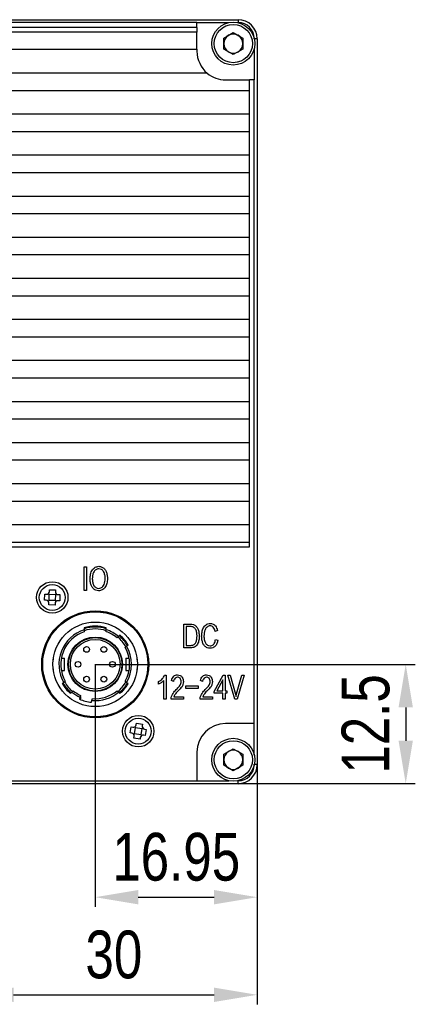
# Model space of a CAD drawing. Header units: millimetres. Extents: x 0 to 16520, y 0 to 2287.
# Tile 9 of 9: x 16479 to 16520, y 2113 to 2216. Entities that reach past the tile are written whole.
import ezdxf

# ---------------------------------------------------------------- set-up
doc = ezdxf.new("R2010")
doc.units = ezdxf.units.MM
doc.header["$LTSCALE"] = 0.2
doc.layers.get('0').update_dxf_attribs({"lineweight": 15})
doc.layers.add('细实线', color=3, linetype='Continuous', lineweight=25)
doc.styles.add('iTek', font='txt', dxfattribs={"width": 0.8, "height": 5})
doc.dimstyles.new('iTek', dxfattribs={"dimscale": 0, "dimtxt": 7, "dimasz": 4.5, "dimexe": 1, "dimexo": 0, "dimgap": 1.5, "dimtad": 1, "dimtoh": 1, "dimdsep": 46, "dimtxsty": 'iTek', "dimcen": 4, "dimclrd": 256, "dimclre": 256, "dimclrt": 256, "dimazin": 2, "dimtfac": 1, "dimtmove": 0, "dimatfit": 3, "dimfxl": 1, "dimlwd": -1, "dimlwe": -1, "dimarcsym": 0})

# ---------------------------------------------------------------- blocks, each defined once
blk = doc.blocks.new('*D781')
at = {"layer": 'Defpoints', "color": 0}
for p in [(16486.6, 2148.15), (16503.55, 2148.15), (16503.55, 2123.76)]:
    blk.add_point(p, dxfattribs=at)
at = {"layer": '细实线'}
for p, q in [((16486.6, 2148.15), (16486.6, 2122.76)), ((16503.55, 2148.15), (16503.55, 2122.76)), ((16491.1, 2123.76), (16499.05, 2123.76))]:
    blk.add_line(p, q, dxfattribs=at)
for points in [[(16491.1, 2124.51), (16491.1, 2123.01), (16486.6, 2123.76)], [(16499.05, 2124.51), (16499.05, 2123.01), (16503.55, 2123.76)]]:
    blk.add_solid(points, dxfattribs=at)
at = {"layer": '细实线', "insert": (16495.08, 2127.96), "char_height": 5, "attachment_point": 5, "style": 'iTek'}
blk.add_mtext('16.95', dxfattribs=at)
blk = doc.blocks.new('*D782')
at = {"layer": 'Defpoints', "color": 0}
for p in [(16486.6, 2148.14), (16486.6, 2135.65), (16519.1, 2135.65)]:
    blk.add_point(p, dxfattribs=at)
at = {"layer": '细实线'}
for p, q in [((16486.6, 2148.14), (16520.1, 2148.14)), ((16519.1, 2143.64), (16519.1, 2140.15)), ((16486.6, 2135.65), (16520.1, 2135.65))]:
    blk.add_line(p, q, dxfattribs=at)
for points in [[(16518.35, 2143.64), (16519.85, 2143.64), (16519.1, 2148.14)], [(16518.35, 2140.15), (16519.85, 2140.15), (16519.1, 2135.65)]]:
    blk.add_solid(points, dxfattribs=at)
at = {"layer": '细实线', "insert": (16514.92, 2141.9), "char_height": 5, "attachment_point": 5, "rotation": 90, "style": 'iTek'}
blk.add_mtext('12.5', dxfattribs=at)
blk = doc.blocks.new('*D789')
at = {"layer": 'Defpoints', "color": 0}
for p in [(16473.55, 2143.65), (16503.55, 2137.65), (16503.55, 2113.54)]:
    blk.add_point(p, dxfattribs=at)
at = {"layer": '细实线'}
for p, q in [((16473.55, 2143.65), (16473.55, 2112.54)), ((16503.55, 2137.65), (16503.55, 2112.54)), ((16478.05, 2113.54), (16499.05, 2113.54))]:
    blk.add_line(p, q, dxfattribs=at)
for points in [[(16478.05, 2114.29), (16478.05, 2112.79), (16473.55, 2113.54)], [(16499.05, 2114.29), (16499.05, 2112.79), (16503.55, 2113.54)]]:
    blk.add_solid(points, dxfattribs=at)
at = {"layer": '细实线', "insert": (16488.55, 2117.73), "char_height": 5, "attachment_point": 5, "style": 'iTek'}
blk.add_mtext('30', dxfattribs=at)

msp = doc.modelspace()

# ---------------------------------------------------------------- linework, layer by layer
at = {"linetype": 'Continuous', "lineweight": 30}
for p, q in [((16425.551, 2215.646), (16501.551, 2215.646)), ((16497.251, 2215.346), (16429.851, 2215.346)), ((16497.251, 2214.846), (16429.851, 2214.846)), ((16497.251, 2214.846), (16497.251, 2215.346)), ((16497.251, 2215.346), (16500.579, 2215.346)), ((16497.251, 2214.846), (16497.251, 2214.346)), ((16501.522, 2215.346), (16501.551, 2215.346)), ((16501.551, 2215.646), (16501.551, 2215.346)), ((16497.251, 2214.346), (16429.851, 2214.346)), ((16497.251, 2212.546), (16497.251, 2214.346)), ((16500.051, 2213.724), (16501.051, 2214.301)), ((16500.051, 2212.569), (16500.051, 2213.724)), ((16501.051, 2214.301), (16502.051, 2213.724)), ((16502.051, 2213.724), (16502.051, 2212.569)), ((16503.551, 2213.646), (16503.251, 2213.646)), ((16503.251, 2213.646), (16503.251, 2213.618)), ((16503.551, 2213.646), (16503.551, 2137.646)), ((16503.251, 2212.675), (16503.251, 2209.346)), ((16429.851, 2212.546), (16497.251, 2212.546)), ((16497.251, 2212.546), (16497.251, 2212.346)), ((16501.051, 2211.992), (16500.051, 2212.569)), ((16502.051, 2212.569), (16501.051, 2211.992)), ((16498.325, 2210.046), (16428.777, 2210.046)), ((16500.251, 2209.346), (16502.751, 2209.346)), ((16502.751, 2208.246), (16502.751, 2209.346)), ((16503.251, 2209.346), (16502.751, 2209.346)), ((16503.251, 2141.946), (16503.251, 2209.346)), ((16424.351, 2208.246), (16502.751, 2208.246)), ((16502.751, 2205.746), (16502.751, 2208.246)), ((16502.751, 2205.746), (16424.351, 2205.746)), ((16502.751, 2203.946), (16502.751, 2205.746)), ((16424.351, 2203.946), (16502.751, 2203.946)), ((16502.751, 2201.446), (16502.751, 2203.946)), ((16502.751, 2201.446), (16424.351, 2201.446)), ((16502.751, 2199.646), (16502.751, 2201.446)), ((16424.351, 2199.646), (16502.751, 2199.646)), ((16502.751, 2197.146), (16502.751, 2199.646)), ((16502.751, 2197.146), (16424.351, 2197.146)), ((16502.751, 2195.346), (16502.751, 2197.146)), ((16424.351, 2195.346), (16502.751, 2195.346)), ((16502.751, 2192.846), (16502.751, 2195.346)), ((16502.751, 2192.846), (16424.351, 2192.846)), ((16502.751, 2191.046), (16502.751, 2192.846)), ((16424.351, 2191.046), (16502.751, 2191.046)), ((16502.751, 2188.546), (16502.751, 2191.046)), ((16502.751, 2188.546), (16424.351, 2188.546)), ((16502.751, 2186.746), (16502.751, 2188.546)), ((16424.351, 2186.746), (16502.751, 2186.746)), ((16502.751, 2184.246), (16502.751, 2186.746)), ((16502.751, 2184.246), (16424.351, 2184.246)), ((16502.751, 2182.446), (16502.751, 2184.246)), ((16424.351, 2182.446), (16502.751, 2182.446)), ((16502.751, 2179.946), (16502.751, 2182.446)), ((16502.751, 2179.946), (16424.351, 2179.946)), ((16502.751, 2178.146), (16502.751, 2179.946)), ((16424.351, 2178.146), (16502.751, 2178.146)), ((16502.751, 2175.646), (16502.751, 2178.146)), ((16502.751, 2175.646), (16424.351, 2175.646)), ((16502.751, 2173.846), (16502.751, 2175.646)), ((16424.351, 2173.846), (16502.751, 2173.846)), ((16502.751, 2171.346), (16502.751, 2173.846)), ((16502.751, 2171.346), (16424.351, 2171.346)), ((16502.751, 2169.546), (16502.751, 2171.346)), ((16424.351, 2169.546), (16502.751, 2169.546)), ((16502.751, 2167.046), (16502.751, 2169.546)), ((16502.751, 2167.046), (16424.351, 2167.046)), ((16502.751, 2165.246), (16502.751, 2167.046)), ((16424.351, 2165.246), (16502.751, 2165.246)), ((16502.751, 2162.746), (16502.751, 2165.246)), ((16502.751, 2162.746), (16424.351, 2162.746)), ((16502.751, 2160.946), (16502.751, 2162.746)), ((16424.351, 2160.946), (16502.751, 2160.946)), ((16424.351, 2160.446), (16502.751, 2160.446)), ((16502.751, 2160.446), (16502.751, 2160.946)), ((16485.451, 2158.366), (16485.685, 2158.366)), ((16485.451, 2155.866), (16485.451, 2158.366)), ((16485.685, 2158.366), (16485.685, 2155.866)), ((16481.802, 2155.777), (16481.808, 2155.957)), ((16481.808, 2155.957), (16482.448, 2155.935)), ((16482.448, 2155.935), (16482.442, 2155.755)), ((16481.29, 2154.854), (16481.312, 2155.493)), ((16481.47, 2154.848), (16481.29, 2154.854)), ((16481.312, 2155.493), (16481.492, 2155.487)), ((16481.788, 2155.481), (16481.707, 2155.568)), ((16481.766, 2154.834), (16481.788, 2155.481)), ((16481.788, 2155.481), (16482.435, 2155.459)), ((16482.435, 2155.459), (16482.413, 2154.812)), ((16482.435, 2155.459), (16482.522, 2155.54)), ((16482.731, 2155.445), (16482.911, 2155.439)), ((16482.911, 2155.439), (16482.889, 2154.799)), ((16485.685, 2155.866), (16485.451, 2155.866)), ((16481.766, 2154.834), (16481.679, 2154.753)), ((16481.754, 2154.358), (16481.76, 2154.538)), ((16482.393, 2154.336), (16481.754, 2154.358)), ((16482.413, 2154.812), (16481.766, 2154.834)), ((16482.399, 2154.516), (16482.393, 2154.336)), ((16482.413, 2154.812), (16482.494, 2154.725)), ((16482.889, 2154.799), (16482.709, 2154.805)), ((16485.547, 2153.646), (16487.654, 2153.646)), ((16485.451, 2151.977), (16485.451, 2151.768)), ((16485.451, 2151.768), (16485.451, 2151.558)), ((16487.751, 2151.768), (16487.751, 2151.977)), ((16487.751, 2151.558), (16487.751, 2151.768)), ((16495.892, 2152.366), (16496.568, 2152.366)), ((16495.892, 2149.866), (16495.892, 2152.366)), ((16496.563, 2152.116), (16496.121, 2152.116)), ((16496.121, 2152.116), (16496.121, 2150.12)), ((16489.051, 2151.051), (16488.895, 2150.92)), ((16489.206, 2151.181), (16489.051, 2151.051)), ((16499.397, 2151.698), (16499.168, 2151.591)), ((16499.195, 2150.749), (16499.429, 2150.668)), ((16489.731, 2149.924), (16489.887, 2150.055)), ((16489.887, 2150.055), (16490.042, 2150.185)), ((16496.552, 2149.866), (16495.892, 2149.866)), ((16496.121, 2150.12), (16496.552, 2150.12)), ((16481.101, 2147.093), (16481.101, 2149.2)), ((16482.201, 2148.796), (16482.201, 2148.616)), ((16482.201, 2148.796), (16482.224, 2148.796)), ((16483.06, 2148.796), (16483.401, 2148.796)), ((16483.401, 2147.496), (16483.401, 2148.796)), ((16489.801, 2148.796), (16489.801, 2147.496)), ((16489.801, 2148.796), (16490.141, 2148.796)), ((16490.978, 2148.796), (16491.001, 2148.796)), ((16491.001, 2148.616), (16491.001, 2148.796)), ((16492.101, 2149.2), (16492.101, 2147.093)), ((16482.201, 2147.677), (16482.201, 2147.496)), ((16491.001, 2147.496), (16491.001, 2147.677)), ((16482.201, 2147.496), (16482.224, 2147.496)), ((16483.06, 2147.496), (16483.401, 2147.496)), ((16489.801, 2147.496), (16490.141, 2147.496)), ((16491.001, 2147.496), (16490.978, 2147.496)), ((16493.844, 2146.998), (16494.025, 2146.998)), ((16494.025, 2146.998), (16494.025, 2144.498)), ((16499.058, 2145.286), (16499.992, 2146.998)), ((16499.992, 2146.998), (16500.197, 2146.998)), ((16500.197, 2146.998), (16500.197, 2145.373)), ((16500.49, 2146.998), (16500.737, 2146.998)), ((16501.224, 2144.504), (16500.49, 2146.998)), ((16500.737, 2146.998), (16501.294, 2145.036)), ((16501.392, 2145.043), (16501.948, 2146.998)), ((16502.196, 2146.998), (16501.445, 2144.504)), ((16501.948, 2146.998), (16502.196, 2146.998)), ((16483.315, 2146.238), (16483.159, 2146.107)), ((16483.47, 2146.368), (16483.315, 2146.238)), ((16489.887, 2146.238), (16489.731, 2146.368)), ((16490.042, 2146.107), (16489.887, 2146.238)), ((16493.237, 2146.055), (16493.237, 2146.343)), ((16493.799, 2144.498), (16493.799, 2146.456)), ((16494.781, 2146.329), (16494.571, 2146.45)), ((16496.089, 2145.898), (16497.361, 2145.898)), ((16496.089, 2145.614), (16496.089, 2145.898)), ((16497.361, 2145.614), (16496.089, 2145.614)), ((16497.361, 2145.898), (16497.361, 2145.614)), ((16497.814, 2146.329), (16497.604, 2146.45)), ((16499.965, 2146.533), (16499.337, 2145.373)), ((16499.965, 2145.373), (16499.965, 2146.533)), ((16483.995, 2145.111), (16484.15, 2145.242)), ((16484.15, 2145.242), (16484.306, 2145.372)), ((16485.004, 2144.698), (16484.951, 2144.502)), ((16485.056, 2144.894), (16485.004, 2144.698)), ((16485.101, 2144.764), (16485.027, 2144.798)), ((16485.101, 2144.546), (16485.101, 2144.764)), ((16486.259, 2144.362), (16486.312, 2144.558)), ((16488.895, 2145.372), (16489.051, 2145.242)), ((16489.051, 2145.242), (16489.206, 2145.111)), ((16494.539, 2144.498), (16494.539, 2144.691)), ((16494.819, 2144.751), (16495.838, 2144.751)), ((16495.838, 2144.751), (16495.838, 2144.498)), ((16497.572, 2144.498), (16497.572, 2144.691)), ((16497.852, 2144.751), (16498.871, 2144.751)), ((16498.871, 2144.751), (16498.871, 2144.498)), ((16499.058, 2145.116), (16499.058, 2145.286)), ((16499.965, 2145.116), (16499.058, 2145.116)), ((16499.337, 2145.373), (16499.965, 2145.373)), ((16499.965, 2144.498), (16499.965, 2145.116)), ((16500.197, 2145.373), (16500.383, 2145.373)), ((16500.383, 2145.116), (16500.197, 2145.116)), ((16500.197, 2145.116), (16500.197, 2144.498)), ((16500.383, 2145.373), (16500.383, 2145.116)), ((16501.294, 2145.036), (16501.339, 2144.772)), ((16501.339, 2144.772), (16501.392, 2145.043)), ((16486.207, 2144.166), (16486.259, 2144.362)), ((16494.025, 2144.498), (16493.799, 2144.498)), ((16495.838, 2144.498), (16494.539, 2144.498)), ((16498.871, 2144.498), (16497.572, 2144.498)), ((16500.197, 2144.498), (16499.965, 2144.498)), ((16501.445, 2144.504), (16501.224, 2144.504)), ((16487.654, 2142.646), (16485.547, 2142.646)), ((16490.26, 2140.958), (16490.362, 2141.59)), ((16490.362, 2141.59), (16490.54, 2141.561)), ((16490.729, 2140.878), (16490.833, 2141.517)), ((16490.833, 2141.517), (16490.763, 2141.614)), ((16490.833, 2141.517), (16491.472, 2141.414)), ((16490.884, 2141.809), (16490.912, 2141.987)), ((16490.912, 2141.987), (16491.544, 2141.885)), ((16491.472, 2141.414), (16491.568, 2141.484)), ((16491.544, 2141.885), (16491.515, 2141.707)), ((16503.251, 2141.946), (16500.251, 2141.946)), ((16503.251, 2138.618), (16503.251, 2141.946)), ((16490.438, 2140.929), (16490.26, 2140.958)), ((16490.729, 2140.878), (16490.633, 2140.809)), ((16490.657, 2140.408), (16490.686, 2140.585)), ((16491.369, 2140.775), (16490.729, 2140.878)), ((16491.318, 2140.483), (16491.289, 2140.305)), ((16491.472, 2141.414), (16491.369, 2140.775)), ((16491.369, 2140.775), (16491.438, 2140.679)), ((16491.839, 2140.703), (16491.662, 2140.732)), ((16491.764, 2141.363), (16491.941, 2141.335)), ((16491.941, 2141.335), (16491.839, 2140.703)), ((16491.289, 2140.305), (16490.657, 2140.408)), ((16497.251, 2138.946), (16497.251, 2135.946)), ((16500.051, 2138.724), (16501.051, 2139.301)), ((16500.051, 2137.569), (16500.051, 2138.724)), ((16501.051, 2139.301), (16502.051, 2138.724)), ((16502.051, 2138.724), (16502.051, 2137.569)), ((16501.051, 2136.992), (16500.051, 2137.569)), ((16502.051, 2137.569), (16501.051, 2136.992)), ((16503.251, 2137.646), (16503.251, 2137.675)), ((16503.551, 2137.646), (16503.251, 2137.646)), ((16501.551, 2135.646), (16425.551, 2135.646)), ((16429.851, 2135.946), (16497.251, 2135.946)), ((16497.251, 2135.946), (16500.579, 2135.946)), ((16501.522, 2135.946), (16501.551, 2135.946)), ((16501.551, 2135.646), (16501.551, 2135.946))]:
    msp.add_line(p, q, dxfattribs=at)
at = {"linetype": 'Continuous', "lineweight": 30, "flags": 128}
for points in [[(16486.313, 2153.639), (16486.314, 2153.639), (16486.331, 2153.646)], [(16486.87, 2153.646), (16486.888, 2153.639), (16486.889, 2153.639)]]:
    msp.add_lwpolyline(points, dxfattribs=at)
at = {"linetype": 'Continuous', "lineweight": 30}
for centre, radius in [((16501.051, 2213.146), 2.25), ((16501.051, 2213.146), 2), ((16482.101, 2155.146), 1.65), ((16482.101, 2155.146), 1.35), ((16486.601, 2148.146), 5.6), ((16486.601, 2148.146), 5.5), ((16486.601, 2148.146), 4.425), ((16486.601, 2148.146), 2.85), ((16486.601, 2148.146), 2.8), ((16486.601, 2148.146), 2.6), ((16485.701, 2149.705), 0.3), ((16487.501, 2149.705), 0.3), ((16484.801, 2148.146), 0.3), ((16488.401, 2148.146), 0.3), ((16485.701, 2146.587), 0.3), ((16487.501, 2146.587), 0.3), ((16491.101, 2141.146), 1.65), ((16491.101, 2141.146), 1.35), ((16501.051, 2138.146), 2.25), ((16501.051, 2138.146), 2)]:
    msp.add_circle(centre, radius, dxfattribs=at)
for centre, radius, start, end in [((16501.551, 2213.646), 2, 0, 90), ((16501.551, 2213.646), 1.7, 0, 90), ((16501.051, 2213.146), 1, 120, 180), ((16501.051, 2213.146), 1, 60, 120), ((16501.051, 2213.146), 1, 0, 60), ((16501.051, 2213.146), 1, 180, 240), ((16501.051, 2213.146), 1, 300, 0), ((16500.251, 2212.346), 3, 180, 230.05549), ((16501.051, 2213.146), 1, 240, 300), ((16500.251, 2212.346), 3, 230.05549, 270), ((16481.502, 2155.787), 0.3, 268.04507, 358.04507), ((16482.741, 2155.745), 0.3, 178.04507, 268.04507), ((16481.46, 2154.548), 0.3, 358.04507, 88.04507), ((16482.699, 2154.505), 0.3, 88.04507, 178.04507), ((16486.601, 2148.146), 3.8, 107.61573, 210.15097), ((16486.601, 2148.146), 3.7, 71.75385, 108.25128), ((16486.601, 2148.146), 4, 73.29166, 106.70834), ((16486.601, 2148.146), 3.9, 72.85015, 107.14985), ((16486.601, 2148.146), 3.8, 49.84903, 72.38427), ((16486.601, 2148.146), 3.6, 108.62933, 209.59788), ((16486.601, 2148.146), 3.6, 50.40212, 71.37067), ((16486.601, 2148.146), 3.7, 29.7291, 50.18997), ((16486.601, 2148.146), 3.9, 30.40593, 49.59407), ((16486.601, 2148.146), 4, 30.64796, 49.35204), ((16486.601, 2148.146), 3.6, 330.40212, 29.59788), ((16486.601, 2148.146), 3.8, 329.84903, 30.15097), ((16486.601, 2148.146), 4, 210.64796, 229.35204), ((16486.601, 2148.146), 3.9, 210.40593, 229.59407), ((16486.601, 2148.146), 3.7, 209.85333, 230.23382), ((16486.601, 2148.146), 3.7, 309.81981, 330.12491), ((16486.601, 2148.146), 3.9, 310.40593, 329.59407), ((16486.601, 2148.146), 4, 310.64796, 329.35204), ((16486.601, 2148.146), 3.8, 229.84903, 245.15097), ((16486.601, 2148.146), 3.6, 230.40212, 244.59788), ((16486.601, 2148.146), 3.9, 245.40593, 247.38014), ((16486.601, 2148.146), 3.8, 264.84903, 310.15097), ((16486.601, 2148.146), 3.6, 265.40212, 309.59788), ((16486.601, 2148.146), 4, 245.64796, 264.35204), ((16490.587, 2141.857), 0.3, 260.8247, 350.8247), ((16491.812, 2141.659), 0.3, 170.8247, 260.8247), ((16500.251, 2138.946), 3, 90, 180), ((16490.39, 2140.633), 0.3, 350.8247, 80.8247), ((16491.614, 2140.435), 0.3, 80.8247, 170.8247), ((16501.051, 2138.146), 1, 120, 180), ((16501.051, 2138.146), 1, 60, 120), ((16501.051, 2138.146), 1, 0, 60), ((16501.051, 2138.146), 1, 180, 240), ((16501.051, 2138.146), 1, 300, 0), ((16501.551, 2137.646), 2, 270, 0), ((16501.551, 2137.646), 1.7, 270, 0), ((16501.051, 2138.146), 1, 240, 300)]:
    msp.add_arc(centre, radius, start, end, dxfattribs=at)
for points, knots in [([(16486.063, 2157.086), (16486.075, 2157.253), (16486.098, 2157.585), (16486.257, 2158.031), (16486.582, 2158.343), (16486.845, 2158.385), (16486.976, 2158.406)], [0, 0, 0, 0, 0.2811862, 0.5611306, 0.7802948, 1, 1, 1, 1]), ([(16486.976, 2158.156), (16486.859, 2158.131), (16486.626, 2158.081), (16486.411, 2157.778), (16486.317, 2157.442), (16486.302, 2157.209), (16486.295, 2157.093)], [0, 0, 0, 0, 0.2486327, 0.4976511, 0.7485799, 1, 1, 1, 1]), ([(16486.976, 2158.406), (16487.086, 2158.39), (16487.305, 2158.358), (16487.583, 2158.155), (16487.764, 2157.85), (16487.86, 2157.489), (16487.876, 2157.229), (16487.884, 2157.1)], [0, 0, 0, 0, 0.1865066, 0.3725122, 0.5590497, 0.7793574, 1, 1, 1, 1]), ([(16487.652, 2157.106), (16487.643, 2157.235), (16487.625, 2157.492), (16487.512, 2157.837), (16487.279, 2158.097), (16487.077, 2158.136), (16486.976, 2158.156)], [0, 0, 0, 0, 0.2812296, 0.5614823, 0.780661, 1, 1, 1, 1]), ([(16486.96, 2155.833), (16486.854, 2155.848), (16486.641, 2155.88), (16486.37, 2156.071), (16486.188, 2156.361), (16486.09, 2156.71), (16486.072, 2156.96), (16486.063, 2157.086)], [0, 0, 0, 0, 0.186543, 0.3726408, 0.5591477, 0.7794043, 1, 1, 1, 1]), ([(16486.295, 2157.093), (16486.304, 2156.969), (16486.322, 2156.722), (16486.436, 2156.391), (16486.664, 2156.146), (16486.858, 2156.106), (16486.955, 2156.087)], [0, 0, 0, 0, 0.2811773, 0.5613067, 0.7805243, 1, 1, 1, 1]), ([(16486.955, 2156.087), (16487.039, 2156.101), (16487.209, 2156.129), (16487.42, 2156.289), (16487.611, 2156.614), (16487.635, 2156.903), (16487.652, 2157.106)], [0, 0, 0, 0, 0.1868198, 0.3732193, 0.5600878, 1, 1, 1, 1]), ([(16487.884, 2157.1), (16487.87, 2156.938), (16487.844, 2156.615), (16487.668, 2156.186), (16487.34, 2155.901), (16487.087, 2155.856), (16486.96, 2155.833)], [0, 0, 0, 0, 0.28101641, 0.56070747, 0.78003009, 1, 1, 1, 1]), ([(16497.255, 2151.119), (16497.249, 2151.233), (16497.239, 2151.46), (16497.157, 2151.739), (16497.028, 2151.927), (16496.85, 2152.077), (16496.678, 2152.1), (16496.563, 2152.116)], [0, 0, 0, 0, 0.2508353, 0.50097178, 0.62626269, 0.75139726, 1, 1, 1, 1]), ([(16496.568, 2152.366), (16496.676, 2152.353), (16496.89, 2152.328), (16497.172, 2152.148), (16497.363, 2151.858), (16497.463, 2151.506), (16497.477, 2151.253), (16497.484, 2151.126)], [0, 0, 0, 0, 0.18666824, 0.37278755, 0.55919083, 0.7793858, 1, 1, 1, 1]), ([(16497.739, 2151.086), (16497.75, 2151.234), (16497.771, 2151.53), (16497.894, 2151.957), (16498.175, 2152.336), (16498.472, 2152.396), (16498.62, 2152.426)], [0, 0, 0, 0, 0.2513764, 0.5022355, 0.7512358, 1, 1, 1, 1]), ([(16498.615, 2152.175), (16498.558, 2152.166), (16498.444, 2152.147), (16498.245, 2152.026), (16498.085, 2151.777), (16498, 2151.443), (16497.984, 2151.214), (16497.976, 2151.1)], [0, 0, 0, 0, 0.1251029, 0.2501184, 0.4987817, 0.7492109, 1, 1, 1, 1]), ([(16499.168, 2151.591), (16499.118, 2151.749), (16499.048, 2151.971), (16498.81, 2152.162), (16498.68, 2152.171), (16498.615, 2152.175)], [0, 0, 0, 0, 0.5596162, 0.7799091, 1, 1, 1, 1]), ([(16498.62, 2152.426), (16498.729, 2152.416), (16498.947, 2152.394), (16499.258, 2152.129), (16499.344, 2151.861), (16499.397, 2151.698)], [0, 0, 0, 0, 0.2801081, 0.5596952, 1, 1, 1, 1]), ([(16497.484, 2151.126), (16497.479, 2150.977), (16497.469, 2150.68), (16497.357, 2150.315), (16497.177, 2150.076), (16496.93, 2149.899), (16496.703, 2149.879), (16496.552, 2149.866)], [0, 0, 0, 0, 0.2507984, 0.5006923, 0.6259086, 0.7510503, 1, 1, 1, 1]), ([(16496.552, 2150.12), (16496.671, 2150.129), (16496.849, 2150.142), (16497.037, 2150.289), (16497.17, 2150.483), (16497.247, 2150.77), (16497.252, 2151.003), (16497.255, 2151.119)], [0, 0, 0, 0, 0.2486119, 0.37371, 0.4989587, 0.7490891, 1, 1, 1, 1]), ([(16498.615, 2149.819), (16498.508, 2149.834), (16498.294, 2149.862), (16498.024, 2150.059), (16497.851, 2150.357), (16497.76, 2150.708), (16497.746, 2150.96), (16497.739, 2151.086)], [0, 0, 0, 0, 0.1864918, 0.3724775, 0.5590276, 0.7793473, 1, 1, 1, 1]), ([(16497.976, 2151.1), (16497.985, 2150.975), (16498.003, 2150.727), (16498.108, 2150.395), (16498.324, 2150.138), (16498.518, 2150.095), (16498.615, 2150.073)], [0, 0, 0, 0, 0.2812363, 0.5615528, 0.7808359, 1, 1, 1, 1]), ([(16498.615, 2150.073), (16498.676, 2150.077), (16498.799, 2150.085), (16498.959, 2150.187), (16499.119, 2150.404), (16499.163, 2150.606), (16499.195, 2150.749)], [0, 0, 0, 0, 0.1866046, 0.3728919, 0.559835, 1, 1, 1, 1]), ([(16499.429, 2150.668), (16499.402, 2150.55), (16499.348, 2150.314), (16499.17, 2150.019), (16498.902, 2149.84), (16498.71, 2149.826), (16498.615, 2149.819)], [0, 0, 0, 0, 0.28091488, 0.56056945, 0.78001438, 1, 1, 1, 1]), ([(16493.237, 2146.343), (16493.387, 2146.433), (16493.653, 2146.595), (16493.786, 2146.875), (16493.844, 2146.998)], [0, 0, 0, 0, 0.5606837, 1, 1, 1, 1]), ([(16494.571, 2146.45), (16494.601, 2146.534), (16494.66, 2146.701), (16494.807, 2146.906), (16495.005, 2147.032), (16495.145, 2147.045), (16495.215, 2147.051)], [0, 0, 0, 0, 0.2807593, 0.5605946, 0.7801853, 1, 1, 1, 1]), ([(16495.215, 2146.794), (16495.151, 2146.784), (16495.022, 2146.764), (16494.867, 2146.579), (16494.814, 2146.424), (16494.781, 2146.329)], [0, 0, 0, 0, 0.277994, 0.5581474, 1, 1, 1, 1]), ([(16495.215, 2147.051), (16495.313, 2147.036), (16495.509, 2147.007), (16495.777, 2146.747), (16495.808, 2146.492), (16495.827, 2146.336)], [0, 0, 0, 0, 0.280813, 0.5600385, 1, 1, 1, 1]), ([(16495.596, 2146.322), (16495.591, 2146.386), (16495.58, 2146.512), (16495.504, 2146.679), (16495.365, 2146.776), (16495.265, 2146.788), (16495.215, 2146.794)], [0, 0, 0, 0, 0.2809984, 0.5602754, 0.7796841, 1, 1, 1, 1]), ([(16497.604, 2146.45), (16497.634, 2146.534), (16497.693, 2146.701), (16497.84, 2146.906), (16498.038, 2147.032), (16498.178, 2147.045), (16498.248, 2147.051)], [0, 0, 0, 0, 0.2807588, 0.5605935, 0.7801838, 1, 1, 1, 1]), ([(16498.248, 2146.794), (16498.184, 2146.784), (16498.055, 2146.764), (16497.9, 2146.579), (16497.847, 2146.424), (16497.814, 2146.329)], [0, 0, 0, 0, 0.2779983, 0.5581489, 1, 1, 1, 1]), ([(16498.248, 2147.051), (16498.346, 2147.036), (16498.542, 2147.007), (16498.81, 2146.747), (16498.841, 2146.492), (16498.86, 2146.336)], [0, 0, 0, 0, 0.2808115, 0.5600386, 1, 1, 1, 1]), ([(16498.629, 2146.322), (16498.624, 2146.386), (16498.613, 2146.512), (16498.537, 2146.679), (16498.398, 2146.776), (16498.298, 2146.788), (16498.248, 2146.794)], [0, 0, 0, 0, 0.2809988, 0.5602774, 0.7796865, 1, 1, 1, 1]), ([(16493.799, 2146.456), (16493.705, 2146.366), (16493.537, 2146.205), (16493.329, 2146.101), (16493.237, 2146.055)], [0, 0, 0, 0, 0.5596023, 1, 1, 1, 1]), ([(16494.539, 2144.691), (16494.627, 2144.879), (16494.785, 2145.213), (16495.047, 2145.473), (16495.162, 2145.587)], [0, 0, 0, 0, 0.5594768, 1, 1, 1, 1]), ([(16495.162, 2145.587), (16495.278, 2145.703), (16495.441, 2145.865), (16495.58, 2146.129), (16495.591, 2146.258), (16495.596, 2146.322)], [0, 0, 0, 0, 0.5601987, 0.7804438, 1, 1, 1, 1]), ([(16495.827, 2146.336), (16495.821, 2146.234), (16495.809, 2146.031), (16495.632, 2145.705), (16495.444, 2145.524), (16495.33, 2145.413)], [0, 0, 0, 0, 0.2794049, 0.5595622, 1, 1, 1, 1]), ([(16497.572, 2144.691), (16497.66, 2144.879), (16497.817, 2145.213), (16498.079, 2145.473), (16498.195, 2145.587)], [0, 0, 0, 0, 0.5594778, 1, 1, 1, 1]), ([(16498.195, 2145.587), (16498.311, 2145.703), (16498.474, 2145.865), (16498.613, 2146.129), (16498.623, 2146.258), (16498.629, 2146.322)], [0, 0, 0, 0, 0.5602, 0.7804432, 1, 1, 1, 1]), ([(16498.86, 2146.336), (16498.854, 2146.234), (16498.841, 2146.031), (16498.665, 2145.705), (16498.477, 2145.524), (16498.363, 2145.413)], [0, 0, 0, 0, 0.2794045, 0.5595625, 1, 1, 1, 1]), ([(16495.33, 2145.413), (16495.216, 2145.304), (16495.013, 2145.107), (16494.878, 2144.86), (16494.819, 2144.751)], [0, 0, 0, 0, 0.56001903, 1, 1, 1, 1]), ([(16498.363, 2145.413), (16498.249, 2145.304), (16498.046, 2145.107), (16497.911, 2144.86), (16497.852, 2144.751)], [0, 0, 0, 0, 0.5600177, 1, 1, 1, 1])]:
    msp.add_open_spline(points, degree=3, knots=knots, dxfattribs=at)

# ---------------------------------------------------------------- dimensions: what is measured, and where the dimension line sits
at = {"layer": '细实线'}
for base, p1, p2, picture, middle in [((16503.551, 2123.761), (16486.601, 2148.146), (16503.551, 2148.146), '*D781', (16495.076, 2127.958)), ((16503.551, 2113.543), (16473.551, 2143.646), (16503.551, 2137.646), '*D789', (16488.551, 2117.73))]:
    dim = msp.add_linear_dim(base=base, p1=p1, p2=p2, dimstyle='iTek', override={"dimscale": 1}, dxfattribs=at)
    dim.commit()
    dim.dimension.update_dxf_attribs({"geometry": picture, "text_midpoint": middle})
dim = msp.add_linear_dim(base=(16519.101, 2135.646), p1=(16486.601, 2148.144), p2=(16486.601, 2135.646), angle=90, dimstyle='iTek', override={"dimscale": 1}, dxfattribs=at)
dim.commit()
dim.dimension.update_dxf_attribs({"geometry": '*D782', "text_midpoint": (16519.101, 2141.895), "dimtype": 160})

doc.saveas('drawing.dxf')
